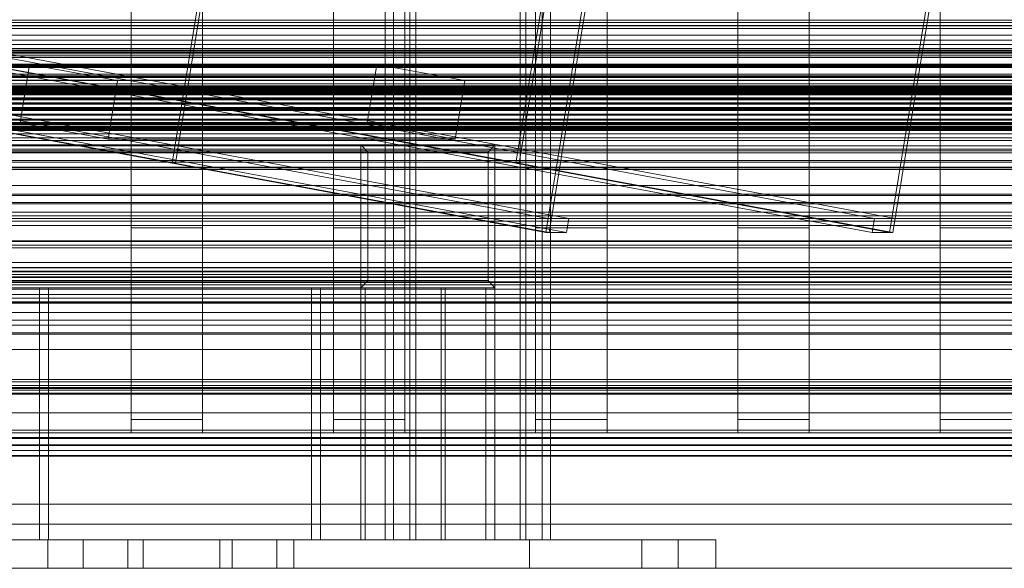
# Model space of a CAD drawing. Header units: millimetres. Extents: x -4395 to 65662, y -65530 to 6847.
# Tile 186 of 256: x -232 to 182, y -36000 to -35770. Entities that reach past the tile are written whole.
import ezdxf

# ---------------------------------------------------------------- set-up
doc = ezdxf.new("R2010")
doc.units = ezdxf.units.MM
for name, color, linetype, lineweight in [('COTAS_O', 1, 'Continuous', 0), ('frontal_C01', 7, 'Continuous', 0), ('frontal_C02', 7, 'Continuous', 0), ('frontal_C04', 7, 'Continuous', 0), ('frontal_C05', 7, 'Continuous', 0), ('frontal_C06', 7, 'Continuous', 0), ('frontal_C07', 7, 'Continuous', 0), ('frontal_mezcladora', 7, 'Continuous', 0), ('frontal_secador', 7, 'Continuous', 0)]:
    doc.layers.add(name, color=color, linetype=linetype, lineweight=lineweight)
doc.dimstyles.new('R19_100', dxfattribs={"dimtxt": 250, "dimasz": 150, "dimexe": 150, "dimexo": 80, "dimgap": 100, "dimtad": 1, "dimtih": 1, "dimtoh": 1, "dimdsep": 46, "dimcen": 0.09, "dimadec": 0, "dimazin": 0, "dimtfac": 1, "dimtdec": 4, "dimtofl": 0, "dimtmove": 0, "dimatfit": 3, "dimfxl": 1, "dimtolj": 1, "dimtzin": 0, "dimarcsym": 0})

# ---------------------------------------------------------------- blocks, each defined once
blk = doc.blocks.new('DIM_R33_45')
at = {"layer": 'COTAS_O'}
for p, q in [((-1850, -34800), (-1850, -35500)), ((-150, -34800), (-150, -35500)), ((-1850, -35500), (-1700, -35455)), ((-150, -35500), (-300, -35455)), ((-150, -35500), (-1850, -35500)), ((-1850, -35500), (-1700, -35545)), ((-150, -35500), (-300, -35545))]:
    blk.add_line(p, q, dxfattribs=at)
blk.add_text('1700 O', height=250, rotation=180, dxfattribs=at).set_placement((-1000, -35600))
blk = doc.blocks.new('DIM_R33_49')
at = {"layer": 'COTAS_O'}
for p, q in [((-1480, -35300), (-1330, -35255)), ((490, -35300), (340, -35255)), ((-1480, -36000), (-1480, -35300)), ((-1480, -35300), (490, -35300)), ((-1480, -35300), (-1330, -35345)), ((490, -35300), (340, -35345)), ((490, -36000), (490, -35300))]:
    blk.add_line(p, q, dxfattribs=at)
blk.add_text('1970 O', height=250, dxfattribs=at).set_placement((-495, -35200))
blk = doc.blocks.new('DIM_R33_51')
at = {"layer": 'COTAS_O'}
for p, q in [((-1400, -35300), (-1250, -35255)), ((1400, -35300), (1250, -35255)), ((-1400, -36000), (-1400, -35300)), ((-1400, -35300), (1400, -35300)), ((-1400, -35300), (-1250, -35345)), ((1400, -35300), (1250, -35345)), ((1400, -36000), (1400, -35300))]:
    blk.add_line(p, q, dxfattribs=at)
blk.add_text('2800 O', height=250, dxfattribs=at).set_placement((0, -35200))

msp = doc.modelspace()

# ---------------------------------------------------------------- linework, layer by layer
at = {"layer": 'frontal_C01'}
for p, q in [((155, -35857.011), (155, -35430.756)), ((155, -35436.401), (155, -35862.656)), ((-185, -35857.011), (-185, -35457.626)), ((-155, -35457.626), (-155, -35857.011)), ((-100, -35857.011), (-100, -35457.626)), ((-70, -35457.626), (-70, -35857.011)), ((-15, -35857.011), (-15, -35457.626)), ((15, -35457.626), (15, -35857.011)), ((70, -35857.011), (70, -35457.626)), ((100, -35457.626), (100, -35857.011)), ((-185, -35463.271), (-185, -35862.656)), ((-155, -35862.656), (-155, -35463.271)), ((-100, -35463.271), (-100, -35862.656)), ((-70, -35862.656), (-70, -35463.271)), ((-15, -35463.271), (-15, -35862.656)), ((15, -35862.656), (15, -35463.271)), ((70, -35463.271), (70, -35862.656)), ((100, -35862.656), (100, -35463.271)), ((155, -35937.454), (155, -35521.458)), ((155, -35527.103), (155, -35943.099)), ((-185, -35937.454), (-185, -35537.601)), ((-155, -35537.601), (-155, -35937.454)), ((-100, -35937.454), (-100, -35537.601)), ((-70, -35537.601), (-70, -35937.454)), ((-15, -35937.454), (-15, -35537.601)), ((15, -35537.601), (15, -35937.454)), ((70, -35937.454), (70, -35537.601)), ((100, -35537.601), (100, -35937.454)), ((-185, -35543.247), (-185, -35943.099)), ((-155, -35943.099), (-155, -35543.247)), ((-100, -35543.247), (-100, -35943.099)), ((-70, -35943.099), (-70, -35543.247)), ((-15, -35543.247), (-15, -35943.099)), ((15, -35943.099), (15, -35543.247)), ((70, -35543.247), (70, -35943.099)), ((100, -35943.099), (100, -35543.247)), ((-450, -35772.171), (450, -35772.171)), ((350, -35770.726), (-350, -35770.726)), ((-550, -35775.99), (550, -35775.99)), ((550, -35779.99), (-550, -35779.99)), ((350, -35778.193), (-350, -35778.193)), ((350, -35783.86), (-350, -35783.86)), ((-311.15, -35781.66), (311.15, -35781.66)), ((-311.15, -35782.365), (311.15, -35782.365)), ((-311.15, -35782.685), (311.15, -35782.685)), ((-311.15, -35784.753), (311.15, -35784.753)), ((300, -35783.368), (-300, -35783.368)), ((-311.15, -35785.371), (311.15, -35785.371)), ((-311.15, -35788.66), (311.15, -35788.66)), ((300, -35788.228), (-300, -35788.228)), ((-300, -35789.074), (300, -35789.074)), ((350, -35789.575), (-350, -35789.575)), ((350, -35793.362), (-350, -35793.362)), ((-311.15, -35789.534), (311.15, -35789.534)), ((300, -35792.371), (-300, -35792.371)), ((-300, -35793.087), (300, -35793.087)), ((350, -35796.455), (-350, -35796.455)), ((-311.15, -35793.821), (311.15, -35793.821)), ((-311.15, -35794.892), (311.15, -35794.892)), ((300, -35793.87), (-300, -35793.87)), ((-300, -35795.13), (300, -35795.13)), ((-300, -35797.359), (300, -35797.359)), ((-440, -35798.055), (440, -35798.055)), ((-440, -35798.305), (440, -35798.305)), ((-440, -35798.418), (440, -35798.418)), ((-440, -35799.151), (440, -35799.151)), ((-440, -35799.37), (440, -35799.37)), ((-440, -35800.535), (440, -35800.535)), ((-440, -35800.845), (440, -35800.845)), ((350, -35797.784), (-350, -35797.784)), ((311.15, -35799.883), (-311.15, -35799.883)), ((-311.15, -35801.077), (311.15, -35801.077)), ((300, -35798.667), (-300, -35798.667)), ((-300, -35800.454), (300, -35800.454)), ((-440, -35802.364), (440, -35802.364)), ((-440, -35802.743), (440, -35802.743)), ((440, -35804.512), (-440, -35804.512)), ((-440, -35804.935), (440, -35804.935)), ((300, -35803.186), (-300, -35803.186)), ((300, -35804.849), (-300, -35804.849)), ((-440, -35806.833), (440, -35806.833)), ((-440, -35807.271), (440, -35807.271)), ((-440, -35809.169), (440, -35809.169)), ((-440, -35809.593), (440, -35809.593)), ((-311.15, -35806.434), (311.15, -35806.434)), ((-311.15, -35807.671), (311.15, -35807.671)), ((300, -35806.689), (-300, -35806.689)), ((-300, -35807.524), (300, -35807.524)), ((-440, -35811.361), (440, -35811.361)), ((-440, -35811.741), (440, -35811.741)), ((-440, -35813.26), (440, -35813.26)), ((-440, -35813.569), (440, -35813.569)), ((-311.15, -35813.027), (311.15, -35813.027)), ((-300, -35812.78), (300, -35812.78)), ((-440, -35814.735), (440, -35814.735)), ((-440, -35814.954), (440, -35814.954)), ((-440, -35815.686), (440, -35815.686)), ((-440, -35815.8), (440, -35815.8)), ((-440, -35816.05), (440, -35816.05)), ((-311.15, -35814.222), (311.15, -35814.222)), ((300, -35814.848), (-300, -35814.848)), ((300, -35815.411), (-300, -35815.411)), ((300, -35817.453), (-300, -35817.453)), ((-311.15, -35819.213), (311.15, -35819.213)), ((-311.15, -35820.284), (311.15, -35820.284)), ((-311.15, -35824.57), (311.15, -35824.57)), ((-311.15, -35825.445), (311.15, -35825.445)), ((300, -35822.512), (-300, -35822.512)), ((-300, -35823.951), (300, -35823.951)), ((-311.15, -35828.734), (311.15, -35828.734)), ((-311.15, -35829.352), (311.15, -35829.352)), ((-311.15, -35831.42), (311.15, -35831.42)), ((-311.15, -35831.74), (311.15, -35831.74)), ((-311.15, -35832.445), (311.15, -35832.445)), ((300, -35839.142), (-300, -35839.142)), ((300, -35842.762), (-300, -35842.762)), ((-300, -35843.445), (300, -35843.445)), ((-300, -35846.383), (300, -35846.383)), ((300, -35846.893), (-300, -35846.893)), ((300, -35850.341), (-300, -35850.341)), ((-550, -35851.99), (550, -35851.99)), ((-450, -35853.005), (450, -35853.005)), ((-450, -35854.189), (450, -35854.189)), ((-550, -35855.99), (550, -35855.99)), ((-155, -35857.011), (-185, -35857.011)), ((-185, -35857.011), (-185, -35862.656)), ((-155, -35862.656), (-155, -35857.011)), ((-70, -35857.011), (-100, -35857.011)), ((-100, -35857.011), (-100, -35862.656)), ((-70, -35862.656), (-70, -35857.011)), ((15, -35857.011), (-15, -35857.011)), ((-15, -35857.011), (-15, -35862.656)), ((15, -35862.656), (15, -35857.011)), ((100, -35857.011), (70, -35857.011)), ((70, -35857.011), (70, -35862.656)), ((100, -35862.656), (100, -35857.011)), ((185, -35857.011), (155, -35857.011)), ((155, -35857.011), (155, -35862.656)), ((450, -35862.656), (-450, -35862.656)), ((300, -35862.432), (-300, -35862.432)), ((-185, -35862.656), (-155, -35862.656)), ((-100, -35862.656), (-70, -35862.656)), ((-15, -35862.656), (15, -35862.656)), ((70, -35862.656), (100, -35862.656)), ((155, -35862.656), (185, -35862.656)), ((450, -35864.295), (-450, -35864.295)), ((300, -35865.353), (-300, -35865.353)), ((300, -35871.478), (-300, -35871.478)), ((-300, -35873.626), (300, -35873.626)), ((300, -35873.71), (-300, -35873.71)), ((300, -35875.121), (-300, -35875.121)), ((-300, -35875.457), (300, -35875.457)), ((-300, -35876.532), (300, -35876.532)), ((300, -35876.633), (-300, -35876.633)), ((-300, -35877.593), (300, -35877.593)), ((300, -35877.809), (-300, -35877.809)), ((300, -35879.65), (-300, -35879.65)), ((300, -35879.964), (-300, -35879.964)), ((300, -35880.867), (-300, -35880.867)), ((-300, -35882.768), (300, -35882.768)), ((450, -35886.582), (-450, -35886.582)), ((-300, -35886.547), (300, -35886.547)), ((300, -35888.345), (-300, -35888.345)), ((450, -35892.562), (-450, -35892.562)), ((-300, -35888.659), (300, -35888.659)), ((300, -35895.716), (-300, -35895.716)), ((-450, -35897.872), (450, -35897.872)), ((-450, -35901.03), (450, -35901.03)), ((300, -35901.689), (-300, -35901.689)), ((-300, -35908.126), (300, -35908.126)), ((300, -35920.716), (-300, -35920.716)), ((-300, -35921.676), (300, -35921.676)), ((-300, -35923.222), (300, -35923.222)), ((300, -35924.054), (-300, -35924.054)), ((300, -35924.499), (-300, -35924.499)), ((-300, -35925.116), (300, -35925.116)), ((-300, -35926.406), (300, -35926.406)), ((300, -35926.89), (-300, -35926.89)), ((-450, -35934.631), (450, -35934.631)), ((-155, -35937.454), (-185, -35937.454)), ((-185, -35937.454), (-185, -35943.099)), ((-155, -35943.099), (-155, -35937.454)), ((-70, -35937.454), (-100, -35937.454)), ((-100, -35937.454), (-100, -35943.099)), ((-70, -35943.099), (-70, -35937.454)), ((15, -35937.454), (-15, -35937.454)), ((-15, -35937.454), (-15, -35943.099)), ((15, -35943.099), (15, -35937.454)), ((100, -35937.454), (70, -35937.454)), ((70, -35937.454), (70, -35943.099)), ((100, -35943.099), (100, -35937.454)), ((185, -35937.454), (155, -35937.454)), ((155, -35937.454), (155, -35943.099)), ((450, -35943.099), (-450, -35943.099)), ((-300, -35945.485), (300, -35945.485)), ((-185, -35943.099), (-155, -35943.099)), ((-100, -35943.099), (-70, -35943.099)), ((-15, -35943.099), (15, -35943.099)), ((70, -35943.099), (100, -35943.099)), ((155, -35943.099), (185, -35943.099)), ((300, -35948.378), (-300, -35948.378)), ((300, -35950.564), (-300, -35950.564)), ((-250, -35948.128), (250, -35948.128)), ((-300, -35952.61), (300, -35952.61)), ((250, -35952.922), (-250, -35952.922)), ((450, -35973.005), (-450, -35973.005)), ((-450, -35981.472), (450, -35981.472))]:
    msp.add_line(p, q, dxfattribs=at)
at = {"layer": 'frontal_C02'}
for p, q in [((300, -35769.767), (-300, -35769.767)), ((250, -35771.953), (-250, -35771.953)), ((-300, -35773.201), (300, -35773.201))]:
    msp.add_line(p, q, dxfattribs=at)
at = {"layer": 'frontal_C04'}
for p, q in [((-350, -35801), (350, -35801)), ((-350, -35805), (350, -35805)), ((-400, -35988), (-220, -35988)), ((-220, -36000), (-220, -35988)), ((-400, -36000), (-220, -36000))]:
    msp.add_line(p, q, dxfattribs=at)
at = {"layer": 'frontal_C05'}
for p, q in [((-360, -35988), (-180, -35988)), ((-180, -36000), (-180, -35988)), ((-360, -36000), (-180, -36000))]:
    msp.add_line(p, q, dxfattribs=at)
at = {"layer": 'frontal_C06'}
for p, q in [((-1489.11, -35579.047), (-9.761, -35853.001)), ((-1.078, -35853.001), (-1480.427, -35579.047)), ((-10.724, -35858.912), (-1490.073, -35584.959)), ((-1488.684, -35584.959), (-9.335, -35858.912)), ((-1481.39, -35584.959), (-2.041, -35858.912)), ((-167.79, -35829.826), (-1274.648, -35624.852)), ((-1273.259, -35624.852), (-166.401, -35829.826)), ((-167.79, -35829.826), (-137.787, -35645.583)), ((-136.398, -35645.583), (-166.401, -35829.826)), ((-23.308, -35829.826), (6.696, -35645.583)), ((8.085, -35645.583), (-21.918, -35829.826)), ((-825.286, -35676.572), (127.428, -35853.001)), ((136.111, -35853.001), (-816.603, -35676.572)), ((126.465, -35858.912), (-826.249, -35682.484)), ((133.759, -35858.912), (-818.955, -35682.484)), ((-23.308, -35829.826), (-818.955, -35682.484)), ((-817.566, -35682.484), (135.148, -35858.912)), ((-817.566, -35682.484), (-21.918, -35829.826)), ((-10.724, -35858.912), (8.048, -35743.638)), ((9.437, -35743.638), (-9.335, -35858.912)), ((133.759, -35858.912), (152.531, -35743.638)), ((153.92, -35743.638), (135.148, -35858.912)), ((-231.663, -35812.923), (-227.652, -35788.292)), ((-81.78, -35788.292), (-227.652, -35788.292)), ((-227.652, -35788.292), (-190.695, -35795.135)), ((-85.791, -35812.923), (-81.78, -35788.292)), ((-44.823, -35795.135), (-81.78, -35788.292)), ((-194.706, -35819.767), (-190.695, -35795.135)), ((-190.695, -35795.135), (-44.823, -35795.135)), ((-44.823, -35795.135), (-48.834, -35819.767)), ((-194.706, -35819.767), (-231.663, -35812.923)), ((-231.663, -35812.923), (-85.791, -35812.923)), ((-85.791, -35812.923), (-48.834, -35819.767)), ((-88.401, -35822.145), (-296.789, -35822.145)), ((-32.136, -35822.145), (-240.524, -35822.145)), ((-48.834, -35819.767), (-194.706, -35819.767)), ((-88.401, -35882.145), (-88.401, -35822.145)), ((-85.587, -35825.145), (-88.401, -35822.145)), ((-88.401, -35822.145), (-32.136, -35822.145)), ((-34.949, -35825.145), (-32.136, -35822.145)), ((-32.136, -35822.145), (-32.136, -35882.145)), ((-293.976, -35825.145), (-85.587, -35825.145)), ((-243.337, -35825.145), (-34.949, -35825.145)), ((-85.587, -35825.145), (-85.587, -35879.145)), ((-34.949, -35825.145), (-85.587, -35825.145)), ((-34.949, -35879.145), (-34.949, -35825.145)), ((-166.401, -35829.826), (-167.79, -35829.826)), ((-21.918, -35829.826), (-23.308, -35829.826)), ((-10.724, -35858.912), (-9.761, -35853.001)), ((-9.761, -35853.001), (-1.078, -35853.001)), ((-1.078, -35853.001), (-2.041, -35858.912)), ((126.465, -35858.912), (127.428, -35853.001)), ((127.428, -35853.001), (136.111, -35853.001)), ((136.111, -35853.001), (135.148, -35858.912)), ((-9.335, -35858.912), (-10.724, -35858.912)), ((-2.041, -35858.912), (-10.724, -35858.912)), ((135.148, -35858.912), (126.465, -35858.912)), ((135.148, -35858.912), (133.759, -35858.912)), ((-293.976, -35879.145), (-85.587, -35879.145)), ((-34.949, -35879.145), (-243.337, -35879.145)), ((-85.587, -35879.145), (-88.401, -35882.145)), ((-85.587, -35879.145), (-34.949, -35879.145)), ((-32.136, -35882.145), (-34.949, -35879.145)), ((-88.401, -35882.145), (-296.789, -35882.145)), ((-275.95, -35882.145), (-219.685, -35882.145)), ((-223.541, -35882.145), (-274.179, -35882.145)), ((-242.296, -35882.145), (-223.541, -35882.145)), ((-219.685, -35882.145), (-240.524, -35882.145)), ((-240.524, -35882.145), (-32.136, -35882.145)), ((-223.541, -35988), (-223.541, -35882.145)), ((-223.541, -35882.145), (-219.685, -35882.145)), ((-219.685, -35882.145), (-219.685, -35988)), ((-109.239, -35988), (-109.239, -35882.145)), ((-109.239, -35882.145), (-88.401, -35882.145)), ((-109.239, -35882.145), (-105.384, -35882.145)), ((-52.974, -35882.145), (-109.239, -35882.145)), ((-86.629, -35882.145), (-105.384, -35882.145)), ((-105.384, -35882.145), (-105.384, -35988)), ((-105.384, -35882.145), (-54.746, -35882.145)), ((-88.401, -35988), (-88.401, -35882.145)), ((-88.401, -35882.145), (-32.136, -35882.145)), ((-88.401, -35882.145), (-86.629, -35882.145)), ((-35.991, -35882.145), (-86.629, -35882.145)), ((-86.629, -35882.145), (-86.629, -35988)), ((-54.746, -35882.145), (-54.746, -35988)), ((-52.974, -35882.145), (-54.746, -35882.145)), ((-54.746, -35882.145), (-35.991, -35882.145)), ((-52.974, -35988), (-52.974, -35882.145)), ((-32.136, -35882.145), (-52.974, -35882.145)), ((-35.991, -35988), (-35.991, -35882.145)), ((-35.991, -35882.145), (-32.136, -35882.145)), ((-32.136, -35882.145), (-32.136, -35988)), ((-373.893, -35988), (-205.098, -35988)), ((-142.582, -35988), (-311.376, -35988)), ((-219.685, -35988), (-275.95, -35988)), ((-274.179, -35988), (-223.541, -35988)), ((-223.541, -35988), (-242.296, -35988)), ((-240.524, -35988), (-219.685, -35988)), ((-219.685, -35988), (-223.541, -35988)), ((-205.098, -35988), (-142.582, -35988)), ((-205.098, -36000), (-205.098, -35988)), ((-123.827, -35988), (-186.343, -35988)), ((-186.343, -35988), (-17.548, -35988)), ((-186.343, -35988), (-186.343, -36000)), ((-142.582, -35988), (-142.582, -36000)), ((44.968, -35988), (-123.827, -35988)), ((-123.827, -36000), (-123.827, -35988)), ((-88.401, -35988), (-109.239, -35988)), ((-105.384, -35988), (-109.239, -35988)), ((-109.239, -35988), (-52.974, -35988)), ((-105.384, -35988), (-86.629, -35988)), ((-54.746, -35988), (-105.384, -35988)), ((-32.136, -35988), (-88.401, -35988)), ((-86.629, -35988), (-88.401, -35988)), ((-86.629, -35988), (-35.991, -35988)), ((-54.746, -35988), (-52.974, -35988)), ((-35.991, -35988), (-54.746, -35988)), ((-52.974, -35988), (-32.136, -35988)), ((-32.136, -35988), (-35.991, -35988)), ((-17.548, -35988), (44.968, -35988)), ((-17.548, -36000), (-17.548, -35988)), ((44.968, -35988), (44.968, -36000)), ((-205.098, -36000), (-373.893, -36000)), ((-311.376, -36000), (-142.582, -36000)), ((-142.582, -36000), (-205.098, -36000)), ((-17.548, -36000), (-186.343, -36000)), ((-186.343, -36000), (-123.827, -36000)), ((-123.827, -36000), (44.968, -36000)), ((44.968, -36000), (-17.548, -36000))]:
    msp.add_line(p, q, dxfattribs=at)
at = {"layer": 'frontal_C07'}
for p, q in [((-78.193, -35988), (-78.193, -34013.117)), ((-74.72, -34013.117), (-74.72, -35988)), ((-67.832, -35988), (-67.832, -34013.117)), ((-65.395, -34013.117), (-65.395, -35988)), ((-21.531, -35988), (-21.531, -34013.117)), ((-19.094, -34013.117), (-19.094, -35988)), ((-12.206, -34013.117), (-12.206, -35988)), ((-8.733, -35988), (-8.733, -34013.117)), ((-116.57, -35988), (-147.653, -35988)), ((-147.653, -35988), (29.643, -35988)), ((-147.653, -36000), (-147.653, -35988)), ((60.726, -35988), (-116.57, -35988)), ((-116.57, -35988), (-116.57, -36000)), ((-67.832, -35988), (-78.193, -35988)), ((-74.72, -35988), (-78.193, -35988)), ((-78.193, -35988), (-19.094, -35988)), ((-74.72, -35988), (-65.395, -35988)), ((-21.531, -35988), (-74.72, -35988)), ((-8.733, -35988), (-67.832, -35988)), ((-65.395, -35988), (-67.832, -35988)), ((-65.395, -35988), (-12.206, -35988)), ((-12.206, -35988), (-21.531, -35988)), ((-19.094, -35988), (-21.531, -35988)), ((-19.094, -35988), (-8.733, -35988)), ((-12.206, -35988), (-8.733, -35988)), ((29.643, -35988), (60.726, -35988)), ((29.643, -35988), (29.643, -36000)), ((60.726, -36000), (60.726, -35988)), ((29.643, -36000), (-147.653, -36000)), ((-147.653, -36000), (-116.57, -36000)), ((-116.57, -36000), (60.726, -36000)), ((60.726, -36000), (29.643, -36000))]:
    msp.add_line(p, q, dxfattribs=at)
at = {"layer": 'frontal_mezcladora'}
for p, q in [((-750, -35789.5), (750, -35789.5)), ((-750, -35800), (750, -35800))]:
    msp.add_line(p, q, dxfattribs=at)
at = {"layer": 'frontal_secador'}
for p, q in [((-1265, -35885), (1265, -35885)), ((-1265, -35888), (1265, -35888)), ((-1265, -35942), (1265, -35942)), ((-1265, -35945), (1265, -35945)), ((-1400, -36000), (1400, -36000))]:
    msp.add_line(p, q, dxfattribs=at)

# ---------------------------------------------------------------- dimensions: what is measured, and where the dimension line sits
at = {"layer": 'COTAS_O'}
for p1, p2, picture, middle in [((-150, -34800), (-1850, -34800), 'DIM_R33_45', (-1000, -35500)), ((-1480, -36000), (490, -36000), 'DIM_R33_49', (-495, -35300)), ((-1400, -36000), (1400, -36000), 'DIM_R33_51', (0, -35300))]:
    dim = msp.add_aligned_dim(p1=p1, p2=p2, distance=700, text='<> O', dimstyle='R19_100', dxfattribs=at)
    dim.commit()
    dim.dimension.update_dxf_attribs({"geometry": picture, "text_midpoint": middle})

doc.saveas('drawing.dxf')
